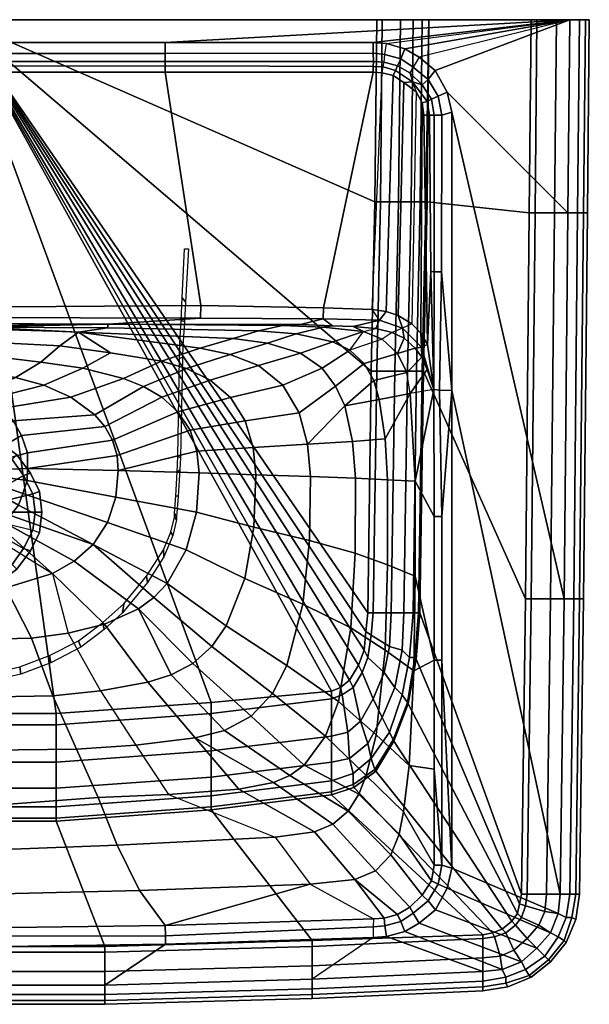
# Model space of a CAD drawing. Extents: x 0 to 550, y 0 to 430.
# Tile 3 of 3: x 301 to 550, y 0 to 430. Entities that reach past the tile are written whole.
import ezdxf

# ---------------------------------------------------------------- set-up
doc = ezdxf.new("R2010")
doc.units = 0
doc.linetypes.add('SOLIDLINE', pattern=[0])
doc.layers.add('VB_KERAMIK', color=252, linetype='SOLIDLINE')

msp = doc.modelspace()

# ---------------------------------------------------------------- meshes
at = {"layer": 'VB_KERAMIK', "color": 252}
mesh = msp.add_polyface(dxfattribs=at)
corners = [(275, 232.8, 720), (297.32, 213.47, 720), (300.78, 217.94, 720), (275, 248, 670), (275, 215, 670), (283, 247, 670), (291, 243, 670), (298, 238, 670), (303, 231, 670), (275, 430, 680), (317.27, 126.95, 680), (275, 126.95, 680), (274.93, 289.42, 753.22), (296.26, 288.75, 752.94), (275.03, 295.01, 769.5), (294.04, 260.39, 720), (298.45, 254.81, 720), (334.16, 257.42, 724.81), (323.61, 265.12, 725.12), (275, 251, 673), (284, 250, 673), (292, 246, 673), (275, 251, 680), (284, 250, 680), (292, 246, 680), (300, 240, 673), (300, 240, 680), (306, 232, 673), (306, 232, 680), (310, 224, 673), (310, 224, 680), (307, 223, 670), (302.64, 223.12, 720), (304.63, 228.69, 720), (304.66, 234.04, 720), (304.7, 240.8, 720), (302.08, 248.43, 720), (288.24, 264.49, 720), (283.73, 266.5, 720), (279.46, 267.64, 720), (299.49, 273.78, 725.72), (286.79, 275.68, 725.93), (275, 268.15, 720), (275, 275.99, 726.2), (292.43, 282.59, 736.38), (275.08, 283.26, 736.4), (310.6, 280.39, 736.34), (318.77, 287.58, 752.53), (311.85, 270.34, 725.43)]
mesh.append_faces([[corners[k] for k in face] for face in [(0, 1, 2), (3, 4, 4, 5), (5, 4, 4, 6), (6, 4, 4, 7), (7, 4, 4, 8), (9, 10, 11), (12, 13, 14), (15, 16, 17, 18), (19, 3, 5, 20), (20, 5, 6, 21), (22, 19, 20, 23), (23, 20, 21, 24), (24, 21, 25, 26), (26, 25, 27, 28), (28, 27, 29, 30), (25, 7, 8, 27), (27, 8, 31, 29), (21, 6, 7, 25), (0, 2, 32), (0, 32, 33), (0, 33, 34), (0, 34, 35), (0, 35, 36), (0, 36, 16), (0, 16, 15), (0, 15, 37), (0, 37, 38), (0, 38, 39), (39, 38, 40, 41), (42, 39, 41, 43), (43, 41, 44, 45), (45, 44, 13, 12), (44, 46, 47, 13), (41, 40, 46, 44), (37, 15, 18, 48), (38, 37, 48, 40), (0, 39, 42)]])
mesh = msp.add_polyface(dxfattribs=at)
corners = [(384.53, 272.6, 750.6), (393.42, 265.01, 750.29), (416.27, 270.39, 768.45), (405.63, 278.91, 768.57), (275, 430, 680), (453.25, 170.97, 680), (452.46, 162.82, 680), (451.67, 154.67, 680), (449.29, 148.15, 680), (445.34, 141.62, 680), (441.38, 138.36, 680), (437.42, 136.73, 680), (384.86, 131.84, 680), (344.33, 233.06, 724.44), (343.31, 221.42, 724.45), (378.54, 214.95, 735.9), (379.62, 232.17, 735.94), (403.56, 208.4, 749.45), (404.38, 231.28, 749.62), (317.27, 126.95, 680), (374.19, 277.65, 750.93), (393.14, 283.85, 768.7), (363.27, 280.82, 751.27), (380.06, 286.51, 768.83), (341.01, 284.47, 751.95), (326.96, 293.48, 769.31), (318.77, 287.58, 752.53), (304.66, 234.04, 720), (304.63, 228.69, 720), (343.8, 239.73, 724.49), (304.7, 240.8, 720), (341.87, 246.4, 724.57), (302.08, 248.43, 720), (338.52, 252.34, 724.68), (298.45, 254.81, 720), (334.16, 257.42, 724.81), (323.61, 265.12, 725.12), (355.33, 269.83, 736.15), (346.69, 273.25, 736.19), (311.85, 270.34, 725.43), (328.81, 277.75, 736.28), (299.49, 273.78, 725.72), (310.6, 280.39, 736.34), (378.7, 241.57, 735.98), (375.7, 250.77, 736.01), (370.42, 258.78, 736.05), (363.41, 265.14, 736.1), (403.27, 243.23, 749.79), (399.78, 254.87, 750.02), (394.57, 290.8, 787.6), (409.52, 288.77, 787.59)]
mesh.append_faces([[corners[k] for k in face] for face in [(0, 1, 2, 3), (4, 5, 6), (4, 6, 7), (4, 7, 8), (4, 8, 9), (4, 9, 10), (4, 10, 11), (4, 11, 12), (13, 14, 15, 16), (16, 15, 17, 18), (4, 12, 19), (20, 0, 3, 21), (22, 20, 21, 23), (24, 22, 23, 25), (26, 24, 25), (27, 28, 14, 13), (27, 13, 29), (30, 27, 29, 31), (32, 30, 31, 33), (34, 32, 33, 35), (36, 35, 37, 38), (39, 36, 38, 40), (41, 39, 40, 42), (42, 40, 24, 26), (13, 16, 43), (29, 13, 43, 44), (31, 29, 44, 45), (33, 31, 45, 46), (46, 45, 1, 0), (37, 46, 0, 20), (38, 37, 20, 22), (43, 16, 18, 47), (44, 43, 47, 48), (45, 44, 48, 1), (40, 38, 22, 24), (35, 33, 46, 37), (25, 23, 49, 25), (23, 21, 50, 49)]])
mesh = msp.add_polyface(dxfattribs=at)
corners = [(340, 297.04, 834.34), (423.96, 296.9, 834.46), (433.81, 299.29, 839.98), (380.32, 299.68, 839.82), (339.72, 295.42, 807.97), (405.63, 294.17, 807.14), (416.04, 296.47, 827.67), (433.96, 304.23, 842.11), (380.33, 305.21, 842.11), (275, 430, 680), (454.83, 276.49, 680), (453.25, 170.97, 680), (296.26, 288.75, 752.94), (318.77, 287.58, 752.53), (326.96, 293.48, 769.31), (275.03, 295.01, 769.5), (275, 297.37, 834.05), (275, 296.28, 826.31), (281.58, 296.13, 823.63), (279.64, 296.21, 825.05), (277.36, 296.26, 825.98), (283.01, 296.02, 821.71), (283.94, 295.9, 819.45), (284.27, 295.77, 817.1), (275, 299.89, 839.65), (281.58, 295.41, 810.57), (279.64, 295.34, 809.15), (283.01, 295.52, 812.5), (283.94, 295.64, 814.76), (275, 304.4, 842.04), (394.57, 290.8, 787.6), (283.43, 296.52, 817.05), (283.09, 296.4, 814.87), (282.33, 296.29, 812.87), (277.36, 295.29, 808.23), (275, 295.27, 807.89), (275, 296.06, 808.68), (275, 310.3, 807.71), (277.19, 310.32, 808.04), (277.19, 296.08, 809.01), (279.22, 310.36, 808.79), (279.22, 296.12, 809.77), (280.99, 310.44, 810.13), (280.99, 296.2, 811.11), (282.33, 296.75, 821.24), (283.09, 296.64, 819.23), (279.22, 296.92, 824.33), (280.99, 296.85, 823), (277.19, 296.96, 825.09), (275, 296.98, 825.42)]
mesh.append_faces([[corners[k] for k in face] for face in [(0, 1, 2, 3), (4, 5, 6, 0), (0, 6, 1, 0), (3, 2, 7, 8), (9, 10, 11), (12, 13, 14, 15), (16, 17, 17, 0), (18, 0, 0, 19), (19, 0, 0, 20), (20, 0, 0, 17), (21, 0, 0, 18), (22, 0, 0, 21), (23, 4, 0, 22), (16, 0, 3, 24), (25, 14, 15, 26), (27, 14, 14, 25), (28, 14, 14, 27), (28, 14, 14, 23), (24, 3, 8, 29), (23, 14, 14, 4), (14, 30, 5, 4), (23, 31, 32, 28), (27, 33, 32, 28), (34, 15, 15, 35), (26, 15, 15, 34), (36, 37, 38, 39), (39, 38, 40, 41), (41, 40, 42, 43), (34, 39, 41, 26), (26, 41, 43, 25), (35, 36, 39, 34), (25, 43, 33, 27), (21, 44, 45, 22), (22, 45, 31, 23), (19, 46, 47, 18), (18, 47, 44, 21), (20, 48, 46, 19), (17, 49, 48, 20)]])
mesh = msp.add_polyface(dxfattribs=at)
corners = [(364.84, 420, 850), (541.54, 430, 850), (275, 430, 850), (275, 420, 850), (457.21, 430, 680), (275, 430, 680), (459.58, 430, 682.29), (467.5, 430, 694.53), (473.04, 430, 708.29), (476.99, 430, 722.82), (480, 430, 745), (456.42, 350.42, 680), (454.83, 276.49, 680), (535.61, 430, 762.35), (541.54, 430, 778.78), (527.15, 430, 747.74), (524.61, 430, 745), (275, 304.4, 842.04), (380.33, 305.21, 842.11), (364.84, 407.05, 842.11), (275, 407.05, 842.11), (275, 409.64, 843.08), (364.84, 409.8, 842.89), (275, 411.76, 844.98), (364.84, 411.76, 844.98), (275, 415.3, 848.31), (364.84, 415.19, 848.63), (275, 311.22, 824.45), (275, 310.76, 816.08), (277.19, 311.2, 824.12), (279.22, 311.16, 823.36), (280.99, 311.09, 822.02), (282.33, 310.99, 820.26), (283.09, 310.88, 818.25), (283.43, 310.76, 816.08), (283.09, 296.64, 819.23), (283.43, 296.52, 817.05), (283.09, 310.64, 813.9), (283.09, 296.4, 814.87), (280.99, 296.2, 811.11), (280.99, 310.44, 810.13), (282.33, 310.53, 811.89), (282.33, 296.29, 812.87), (275, 310.3, 807.71), (277.19, 310.32, 808.04), (279.22, 310.36, 808.79), (275, 296.98, 825.42), (277.19, 296.96, 825.09), (279.22, 296.92, 824.33), (280.99, 296.85, 823), (282.33, 296.75, 821.24)]
mesh.append_faces([[corners[k] for k in face] for face in [(0, 1, 2, 3), (4, 5, 2, 6), (6, 2, 2, 7), (7, 2, 2, 8), (8, 2, 2, 9), (9, 2, 2, 10), (5, 4, 11), (5, 11, 12), (13, 2, 2, 14), (15, 2, 2, 13), (16, 2, 2, 15), (10, 2, 2, 16), (17, 18, 19, 20), (21, 20, 19, 22), (23, 21, 22, 24), (25, 23, 24, 26), (3, 25, 26, 0), (27, 28, 28, 29), (29, 28, 28, 30), (30, 28, 28, 31), (31, 28, 28, 32), (32, 28, 28, 33), (34, 28, 28, 33), (35, 33, 34, 36), (36, 34, 37, 38), (39, 40, 41, 42), (42, 41, 37, 38), (43, 28, 28, 44), (44, 28, 28, 45), (45, 28, 28, 40), (40, 28, 28, 41), (41, 28, 28, 37), (34, 28, 28, 37), (46, 27, 29, 47), (47, 29, 30, 48), (48, 30, 31, 49), (49, 31, 32, 50), (50, 32, 33, 35)]])
mesh = msp.add_polyface(dxfattribs=at)
corners = [(380.33, 305.21, 842.11), (433.96, 304.23, 842.11), (455.68, 407.05, 842.11), (364.84, 407.05, 842.11), (364.84, 409.8, 842.89), (455.68, 409.62, 843.07), (364.84, 411.76, 844.98), (455.75, 411.76, 844.98), (364.84, 415.19, 848.63), (455.68, 415.32, 848.34), (364.84, 420, 850), (455.68, 420, 850), (545.77, 430, 848.17), (275, 430, 850), (541.54, 430, 850), (548.31, 430, 845.43), (550, 430, 840.87), (550, 430, 836.3), (548.31, 430, 813.48), (545.77, 430, 796.13), (541.54, 430, 778.78), (458.79, 350.42, 682.29), (457.21, 276.49, 682.29), (454.83, 276.49, 680), (456.42, 350.42, 680), (466.7, 350.42, 694.53), (465.12, 276.49, 694.53), (472.24, 350.42, 708.29), (470.66, 276.49, 708.29), (476.2, 350.42, 722.82), (474.62, 276.49, 722.82), (473.04, 430, 708.29), (467.5, 430, 694.53), (459.58, 430, 682.29), (457.21, 430, 680), (476.99, 430, 722.82), (469.03, 402.5, 842.11), (474.36, 398.52, 842.11), (472.5, 297.24, 842.11), (466.57, 300.8, 842.11), (464.43, 405.58, 842.11), (461.27, 302.62, 842.11), (459.63, 406.75, 842.11), (455.15, 303.43, 842.11), (475.69, 413.64, 850), (473.13, 409.24, 848.16), (467.65, 412.91, 847.95), (469.4, 417.34, 850), (460.76, 414.82, 848.65), (461.42, 419.55, 850), (471.67, 406.73, 844.98), (472.85, 402.85, 842.88), (477.03, 401.51, 844.98), (465.42, 407.88, 843.07), (466.27, 409.84, 844.98), (460, 409.45, 842.88), (460.42, 411.45, 844.98)]
mesh.append_faces([[corners[k] for k in face] for face in [(0, 1, 2, 3), (4, 3, 2, 5), (6, 4, 5, 7), (8, 6, 7, 9), (10, 8, 9, 11), (12, 13, 13, 14), (15, 13, 13, 12), (16, 13, 13, 15), (17, 13, 13, 16), (18, 13, 13, 17), (19, 13, 13, 18), (20, 13, 13, 19), (21, 22, 23, 24), (25, 26, 22, 21), (27, 28, 26, 25), (29, 30, 28, 27), (31, 27, 25, 32), (33, 21, 24, 34), (32, 25, 21, 33), (35, 29, 27, 31), (36, 37, 38, 39), (40, 36, 39, 41), (42, 40, 41, 43), (1, 43, 42, 2), (44, 45, 46, 47), (47, 46, 48, 49), (11, 9, 48, 49), (50, 51, 51, 52), (50, 51, 53, 54), (54, 53, 55, 56), (7, 5, 55, 56), (51, 36, 40, 53), (51, 37, 36, 51), (53, 40, 42, 55), (5, 2, 42, 55), (46, 54, 56, 48), (45, 50, 54, 46), (9, 7, 56, 48)]])
mesh = msp.add_polyface(dxfattribs=at)
corners = [(455.68, 420, 850), (541.54, 430, 850), (364.84, 420, 850), (489.97, 389.68, 850), (539, 177.06, 850), (540.69, 345.69, 850), (487.97, 398.35, 850), (534.77, 345.69, 762.35), (526.31, 345.69, 747.74), (527.15, 430, 747.74), (535.61, 430, 762.35), (523.77, 345.69, 745), (479.21, 350.42, 745), (480, 430, 745), (524.61, 430, 745), (478.58, 350.42, 737.35), (476.99, 276.49, 737.35), (474.62, 276.49, 722.82), (476.2, 350.42, 722.82), (477.63, 276.49, 745), (476.99, 430, 722.82), (461.42, 419.55, 850), (469.4, 417.34, 850), (475.69, 413.64, 850), (482.74, 407.81, 850), (540.69, 345.69, 778.78), (541.54, 430, 778.78), (544.92, 345.69, 796.13), (545.77, 430, 796.13), (547.46, 345.69, 813.48), (548.31, 430, 813.48), (549.15, 345.69, 836.3), (550, 430, 836.3), (549.15, 345.69, 840.87), (550, 430, 840.87), (547.46, 345.69, 845.43), (548.31, 430, 845.43), (544.92, 345.69, 848.17), (545.77, 430, 848.17), (476.4, 293.17, 842.11), (479.36, 288.2, 842.11), (477.83, 388.32, 842.11), (477.05, 393.63, 842.11), (472.5, 297.24, 842.11), (474.36, 398.52, 842.11), (480.28, 388.32, 843.1), (480.78, 320.01, 842.85), (482.32, 388.32, 845.11), (482.32, 319.87, 845.11), (485.62, 388.32, 848.32), (485.52, 319.87, 848.66), (490, 268.12, 850), (481.13, 395.23, 844.98), (479.22, 394.26, 843.12), (477.03, 401.51, 844.98), (472.85, 402.85, 842.88), (473.13, 409.24, 848.16), (471.67, 406.73, 844.98), (479.6, 403.88, 848.45), (483.99, 396.67, 848.62)]
mesh.append_faces([[corners[k] for k in face] for face in [(0, 1, 1, 2), (3, 4, 5, 6), (7, 8, 9, 10), (11, 12, 13, 14), (8, 11, 14, 9), (15, 16, 17, 18), (12, 19, 16, 15), (13, 15, 18, 20), (13, 12, 15, 13), (21, 1, 1, 0), (21, 1, 1, 22), (22, 1, 1, 23), (24, 1, 1, 23), (6, 5, 1, 24), (25, 7, 10, 26), (27, 25, 26, 28), (29, 27, 28, 30), (31, 29, 30, 32), (33, 31, 32, 34), (35, 33, 34, 36), (37, 35, 36, 38), (5, 37, 38, 1), (39, 40, 41, 42), (43, 39, 42, 44), (45, 41, 40, 46), (47, 45, 46, 48), (49, 47, 48, 50), (3, 49, 50, 51), (52, 53, 45, 47), (54, 55, 53, 52), (55, 44, 42, 53), (53, 42, 41, 45), (56, 57, 54, 58), (23, 56, 58, 24), (6, 59, 49, 3), (24, 58, 59, 6), (58, 54, 52, 59), (59, 52, 47, 49)]])
mesh = msp.add_polyface(dxfattribs=at)
corners = [(482.32, 150.25, 845.11), (482.32, 213.06, 845.08), (473.94, 228.41, 826.54), (473.98, 187.04, 826.42), (490, 268.12, 850), (485.65, 213.06, 848.32), (485.65, 150.25, 848.32), (490, 59.43, 850), (447.9, 229.75, 787.54), (447.81, 197.08, 787.53), (461.91, 191.92, 805.96), (461.87, 229.06, 806.07), (537.31, 48.06, 850), (539, 177.06, 850), (489.97, 389.68, 850), (520.38, 48.06, 745), (476.04, 170.97, 745), (477.63, 276.49, 745), (522.08, 177.06, 745), (459.58, 125.32, 708.29), (453.25, 113.91, 708.29), (450.09, 123.69, 694.53), (455.62, 133.47, 694.53), (465.12, 138.36, 708.29), (460.37, 144.88, 694.53), (468.29, 154.67, 708.29), (462.75, 156.3, 694.53), (469.08, 170.97, 708.29), (463.54, 170.97, 694.53), (455.62, 170.97, 682.29), (454.83, 161.19, 682.29), (452.46, 162.82, 680), (453.25, 170.97, 680), (450.88, 144.88, 682.29), (453.25, 151.41, 682.29), (451.67, 154.67, 680), (462.75, 118.8, 722.82), (454.83, 107.39, 722.82), (471.45, 151.41, 722.82), (468.29, 135.1, 722.82), (473.83, 151.41, 737.35), (470.66, 131.84, 737.35), (474.46, 150.75, 745), (470.98, 131.19, 745), (464.33, 115.54, 737.35), (464.65, 114.89, 745), (475.41, 170.97, 737.35), (473.04, 170.97, 722.82), (544.08, 48.06, 813.48), (541.54, 48.06, 796.13), (543.23, 177.06, 796.13), (545.77, 177.06, 813.48), (545.77, 48.06, 836.3), (547.46, 177.06, 836.3), (545.77, 48.06, 840.87), (547.46, 177.06, 840.87), (544.08, 48.06, 845.43), (545.77, 177.06, 845.43), (541.54, 48.06, 848.17), (543.23, 177.06, 848.17), (482.32, 102.7, 845.11), (485.65, 60.79, 848.32), (460.82, 154.73, 805.98), (457, 117.75, 806.09), (471.38, 104.33, 826.57), (473.46, 145.65, 826.45), (445.95, 164.41, 787.52)]
mesh.append_faces([[corners[k] for k in face] for face in [(0, 1, 2, 3), (4, 5, 6, 7), (8, 9, 10, 11), (11, 10, 3, 2), (4, 12, 13, 14), (15, 16, 17, 18), (19, 20, 21, 22), (23, 19, 22, 24), (25, 23, 24, 26), (27, 25, 26, 28), (29, 30, 31, 32), (24, 22, 33, 34), (26, 24, 34, 30), (28, 26, 30, 29), (30, 34, 35, 31), (36, 37, 20, 19), (38, 39, 23, 25), (40, 41, 39, 38), (42, 43, 41, 40), (41, 44, 36, 39), (39, 36, 19, 23), (43, 45, 44, 41), (46, 40, 38, 47), (47, 38, 25, 27), (16, 42, 40, 46), (48, 49, 50, 51), (52, 48, 51, 53), (54, 52, 53, 55), (56, 54, 55, 57), (58, 56, 57, 59), (12, 58, 59, 13), (6, 0, 60, 61), (62, 63, 64, 65), (10, 62, 65, 3), (9, 66, 62, 10), (0, 3, 65), (60, 0, 65, 64), (5, 1, 0, 6)]])
mesh = msp.add_polyface(dxfattribs=at)
corners = [(482.32, 213.06, 845.08), (482.11, 268.47, 844.71), (473.94, 228.41, 826.54), (484.61, 268.14, 847.96), (485.65, 213.06, 848.32), (490, 268.12, 850), (522.08, 177.06, 745), (477.63, 276.49, 745), (479.21, 350.42, 745), (523.77, 345.69, 745), (470.66, 276.49, 708.29), (469.08, 170.97, 708.29), (463.54, 170.97, 694.53), (465.12, 276.49, 694.53), (474.62, 276.49, 722.82), (473.04, 170.97, 722.82), (476.99, 276.49, 737.35), (475.41, 170.97, 737.35), (476.04, 170.97, 745), (524.61, 177.06, 747.74), (526.31, 345.69, 747.74), (533.08, 177.06, 762.35), (534.77, 345.69, 762.35), (539, 177.06, 778.78), (540.69, 345.69, 778.78), (543.23, 177.06, 796.13), (544.92, 345.69, 796.13), (545.77, 177.06, 813.48), (547.46, 345.69, 813.48), (547.46, 177.06, 836.3), (549.15, 345.69, 836.3), (547.46, 177.06, 840.87), (549.15, 345.69, 840.87), (545.77, 177.06, 845.43), (547.46, 345.69, 845.43), (543.23, 177.06, 848.17), (544.92, 345.69, 848.17), (539, 177.06, 850), (540.69, 345.69, 850), (460.91, 246.89, 806.18), (461.87, 229.06, 806.07), (471.86, 266.72, 826.81), (476.77, 287.03, 840.75), (479.36, 288.2, 842.11), (479.2, 277.26, 841.44), (476.86, 282.65, 838.86), (480.78, 320.01, 842.85), (482.32, 319.87, 845.11), (485.52, 319.87, 848.66), (470.3, 275.92, 826.9), (466.29, 284.26, 827), (473.98, 286.54, 838.33), (476.4, 293.17, 842.11), (469.2, 290.9, 837.96), (459.64, 290.5, 827.1), (464, 293.34, 837.49), (468.44, 295.25, 840.99), (466.57, 300.8, 842.11), (472.5, 297.24, 842.11)]
mesh.append_faces([[corners[k] for k in face] for face in [(0, 1, 1, 2), (3, 1, 0, 4), (5, 3, 4, 5), (6, 7, 8, 9), (10, 11, 12, 13), (14, 15, 11, 10), (16, 17, 15, 14), (7, 18, 17, 16), (19, 6, 9, 20), (21, 19, 20, 22), (23, 21, 22, 24), (25, 23, 24, 26), (27, 25, 26, 28), (29, 27, 28, 30), (31, 29, 30, 32), (33, 31, 32, 34), (35, 33, 34, 36), (37, 35, 36, 38), (39, 40, 2, 41), (42, 1, 43), (42, 1, 1, 44), (42, 44, 45), (46, 43, 43, 1), (47, 46, 1), (48, 47, 1, 3), (5, 48, 3, 5), (45, 44, 41, 49), (50, 49, 45, 51), (41, 2, 2, 1), (44, 1, 41), (42, 43, 52), (50, 51, 53), (54, 50, 53, 55), (55, 53, 56), (57, 58, 56, 56), (56, 42, 52, 58), (53, 51, 42, 56), (51, 45, 42)]])
mesh = msp.add_polyface(dxfattribs=at)
corners = [(175, 330, 690), (176.32, 306.82, 690), (176.71, 330), (176.72, 298.16, 690), (177.43, 287.59, 690), (177.61, 282.42, 690), (177.71, 308.52), (178.12, 298.66), (178.54, 238.84, 690), (178.71, 288.67), (178.75, 233.42, 690), (178.93, 282.13), (179.55, 221.91, 690), (179.7, 239.31), (179.97, 232.45), (180.23, 212.85, 690), (180.26, 211.55, 690), (180.59, 222.1), (181.09, 214.39), (181.13, 212.79), (181.79, 204.69, 690), (182.64, 206.2), (185.69, 195.41, 690), (185.89, 198.41), (192.93, 184.15, 690), (193.32, 186.92), (203.3, 174.86), (203.73, 171.01, 690), (211.86, 163.75, 690), (212.36, 166.68), (222, 155.99, 690), (222.94, 158.74), (235.03, 149.15, 690), (235.67, 152.26), (248.15, 144.23, 690), (248.67, 147.45), (261.96, 144.33), (262.82, 140.86, 690), (275, 143.37), (275, 140, 690), (287.18, 140.86, 690), (288.04, 144.33), (301.33, 147.45), (301.85, 144.23, 690), (314.33, 152.26), (314.97, 149.15, 690), (327.06, 158.74), (328, 155.99, 690), (337.64, 166.68), (338.15, 163.75, 690), (346.27, 171.01, 690), (346.71, 174.86), (356.68, 186.92), (357.07, 184.15, 690), (364.11, 198.41), (364.31, 195.41, 690), (367.36, 206.2), (368.21, 204.69, 690), (368.87, 212.79), (368.91, 214.39), (369.42, 222.1), (369.74, 211.55, 690), (369.78, 212.85, 690), (370.03, 232.45), (370.3, 239.31), (370.45, 221.91, 690), (371.07, 282.13), (371.25, 233.42, 690), (371.3, 288.67), (371.46, 238.84, 690), (371.88, 298.66), (372.29, 308.52), (372.39, 282.42, 690), (372.57, 287.59, 690), (373.28, 298.16, 690), (373.29, 330), (373.68, 306.82, 690), (375, 330, 690)]
mesh.append_faces([[corners[k] for k in face] for face in [(2, 6, 1, 0), (1, 6, 7, 3), (3, 7, 9, 4), (4, 9, 11, 5), (5, 11, 13, 8), (8, 13, 14, 10), (10, 14, 17, 12), (12, 17, 18, 15), (15, 18, 19, 16), (16, 19, 21, 20), (20, 21, 23, 22), (22, 23, 25, 24), (24, 25, 26, 27), (27, 26, 29, 28), (28, 29, 31, 30), (30, 31, 33, 32), (32, 33, 35, 34), (34, 35, 36, 37), (37, 36, 38, 39), (77, 76, 71, 75), (74, 70, 71, 76), (73, 68, 70, 74), (72, 66, 68, 73), (69, 64, 66, 72), (67, 63, 64, 69), (65, 60, 63, 67), (62, 59, 60, 65), (61, 58, 59, 62), (57, 56, 58, 61), (55, 54, 56, 57), (53, 52, 54, 55), (50, 51, 52, 53), (49, 48, 51, 50), (47, 46, 48, 49), (45, 44, 46, 47), (43, 42, 44, 45), (40, 41, 42, 43), (39, 38, 41, 40)]])
mesh = msp.add_polyface(dxfattribs=at)
corners = [(403.27, 243.23, 749.79), (404.38, 231.28, 749.62), (428.21, 230.48, 768.2), (426.96, 244.6, 768.26), (399.78, 254.87, 750.02), (423.3, 258.31, 768.35), (393.42, 265.01, 750.29), (416.27, 270.39, 768.45), (405.63, 278.91, 768.57), (433.43, 277.82, 787.57), (423.94, 284.39, 787.58), (393.14, 283.85, 768.7), (409.52, 288.77, 787.59), (438.1, 289.38, 806.71), (422.06, 292.76, 806.92), (394.57, 290.8, 787.6), (405.63, 294.17, 807.14), (433.83, 295.71, 827.44), (416.04, 296.47, 827.67), (457.21, 276.49, 682.29), (455.62, 170.97, 682.29), (453.25, 170.97, 680), (454.83, 276.49, 680), (465.12, 276.49, 694.53), (463.54, 170.97, 694.53), (458.27, 264.17, 806.33), (460.91, 246.89, 806.18), (471.86, 266.72, 826.81), (455.89, 272.47, 806.41), (470.3, 275.92, 826.9), (451.67, 279.92, 806.51), (466.29, 284.26, 827), (445.52, 285.72, 806.61), (459.64, 290.5, 827.1), (451.4, 293.78, 827.21), (446.68, 245.79, 787.55), (447.9, 229.75, 787.54), (461.87, 229.06, 806.07), (443.28, 261.35, 787.56), (439.16, 269.91, 787.56), (455.15, 303.43, 842.11), (461.27, 302.62, 842.11), (458.47, 298.73, 840.53), (433.81, 299.29, 839.98), (433.96, 304.23, 842.11), (446.94, 296.02, 835.18), (456.84, 295.15, 836.23), (437.88, 296.37, 834.89), (464, 293.34, 837.49), (466.57, 300.8, 842.11), (468.44, 295.25, 840.99), (423.96, 296.9, 834.46)]
mesh.append_faces([[corners[k] for k in face] for face in [(0, 1, 2, 3), (4, 0, 3, 5), (6, 4, 5, 7), (8, 7, 9, 10), (11, 8, 10, 12), (12, 10, 13, 14), (15, 12, 14, 16), (16, 14, 17, 18), (19, 20, 21, 22), (23, 24, 20, 19), (25, 26, 27), (28, 25, 27, 29), (30, 28, 29, 31), (32, 30, 31, 33), (34, 33, 32), (13, 32, 34), (14, 13, 34, 17), (35, 36, 37, 26), (38, 35, 26, 25), (38, 25, 28), (39, 38, 28, 30), (9, 39, 30, 32), (10, 9, 32, 13), (3, 2, 36, 35), (3, 35, 38), (5, 3, 38, 39), (7, 5, 39, 9), (40, 41, 42, 42), (43, 42, 40, 44), (45, 46, 42), (47, 45, 42, 43), (46, 48, 33, 34), (34, 46, 45), (41, 49, 50, 42), (42, 50, 48, 46), (51, 47, 43), (17, 34, 45, 47), (18, 17, 47, 51)]])
mesh = msp.add_polyface(dxfattribs=at)
corners = [(490, 59.43, 850), (536.46, 39.63, 850), (537.31, 48.06, 850), (490, 268.12, 850), (530.54, 40.47, 762.35), (522.08, 43, 747.74), (522.92, 48.06, 747.74), (531.38, 48.06, 762.35), (524.61, 177.06, 747.74), (533.08, 177.06, 762.35), (519.54, 43.84, 745), (474.46, 150.75, 745), (476.04, 170.97, 745), (520.38, 48.06, 745), (518.69, 39.63, 745), (470.98, 131.19, 745), (516.15, 36.25, 745), (464.65, 114.89, 745), (511.92, 32.88, 745), (456.73, 101.85, 745), (507.69, 31.2, 745), (447.24, 94.67, 745), (503.46, 30.35, 745), (437.42, 91.41, 745), (522.08, 177.06, 745), (456.42, 102.5, 737.35), (446.92, 95.98, 737.35), (446.92, 100.87, 722.82), (454.83, 107.39, 722.82), (464.33, 115.54, 737.35), (462.75, 118.8, 722.82), (488, 50.77, 850), (533.08, 31.2, 850), (537.31, 48.06, 778.78), (539, 177.06, 778.78), (541.54, 48.06, 796.13), (543.23, 177.06, 796.13), (539.85, 37.94, 796.13), (536.46, 39.63, 778.78), (539.85, 37.94, 848.17), (542.38, 37.94, 845.43), (544.08, 48.06, 845.43), (541.54, 48.06, 848.17), (482.32, 60.79, 845.11), (482.32, 102.7, 845.11), (471.38, 104.33, 826.57), (468.85, 84.09, 826.66), (485.65, 150.25, 848.32), (485.65, 60.79, 848.32), (481.16, 53.88, 844.98), (467.02, 74.35, 826.71), (449.41, 91.75, 806.22), (444.77, 84.41, 806.27), (463.41, 65.31, 826.77), (452.63, 99.98, 806.18), (466.31, 39.27, 844.98), (471.67, 42.38, 844.98), (456.62, 58.22, 826.82), (447.69, 54.51, 826.88), (460.46, 37.67, 844.98), (477.03, 47.6, 844.98), (479.63, 45.23, 848.45), (473.16, 39.87, 848.16), (484.02, 52.44, 848.62), (482.78, 41.3, 850), (457, 117.75, 806.09)]
mesh.append_faces([[corners[k] for k in face] for face in [(0, 1, 2, 3), (4, 5, 6, 7), (7, 6, 8, 9), (10, 11, 12, 13), (14, 15, 11, 10), (16, 17, 15, 14), (18, 19, 17, 16), (20, 21, 19, 18), (22, 23, 21, 20), (6, 13, 24, 8), (5, 10, 13, 6), (25, 26, 27, 28), (29, 25, 28, 30), (19, 21, 26, 25), (17, 19, 25, 29), (31, 32, 1, 0), (33, 7, 9, 34), (35, 33, 34, 36), (37, 38, 33, 35), (38, 4, 7, 33), (39, 40, 41, 42), (1, 39, 42, 2), (43, 44, 45, 46), (0, 47, 48, 0), (48, 44, 43, 48), (49, 43, 46, 50), (51, 52, 53, 50), (54, 51, 50, 46), (55, 56, 57, 58), (59, 55, 58), (60, 49, 50, 53), (56, 60, 53, 57), (61, 60, 56, 62), (63, 49, 60, 61), (31, 63, 61, 64), (0, 48, 63, 31), (48, 43, 49, 63), (65, 54, 46, 45)]])
mesh = msp.add_polyface(dxfattribs=at)
corners = [(281.65, 202.78, 720), (275, 201.76, 720), (275, 232.8, 720), (288.39, 204.97, 720), (293.3, 208.17, 720), (294.82, 210.24, 720), (297.32, 213.47, 720), (300.78, 217.94, 720), (333.41, 200.78, 724.78), (302.64, 223.12, 720), (339.71, 210.35, 724.57), (303, 231, 670), (275, 215, 670), (307, 223, 670), (308, 215, 670), (310, 224, 673), (311, 215, 673), (310, 224, 680), (311, 215, 680), (325.05, 193.51, 725.04), (283, 183, 670), (291, 187, 670), (298, 192, 670), (303, 199, 670), (307, 207, 670), (275, 179, 673), (275, 182, 670), (284, 180, 673), (292, 184, 673), (275, 179, 680), (284, 180, 680), (317.27, 122.06, 682.29), (275, 122.06, 682.29), (275, 126.95, 680), (317.27, 126.95, 680), (292, 184, 680), (300, 190, 673), (300, 190, 680), (306, 198, 673), (306, 198, 680), (310, 206, 673), (310, 206, 680), (295.22, 181.92, 725.83), (275, 180.62, 726.35), (315.65, 188.08, 725.32), (306.41, 159.97, 735.92), (275, 159.23, 736.31), (315.8, 134.75, 750.94), (275, 134.06, 751.51), (322.49, 162.13, 735.91)]
mesh.append_faces([[corners[k] for k in face] for face in [(0, 1, 2), (3, 0, 2), (2, 3, 4), (2, 4, 5), (2, 5, 6), (7, 6, 8), (9, 7, 8, 10), (11, 12, 12, 13), (13, 12, 12, 14), (15, 13, 14, 16), (17, 15, 16, 18), (6, 5, 19, 8), (20, 12, 12, 21), (21, 12, 12, 22), (22, 12, 12, 23), (23, 12, 12, 24), (14, 12, 12, 24), (25, 26, 20, 27), (27, 20, 21, 28), (29, 25, 27, 30), (31, 32, 33, 34), (30, 27, 28, 35), (35, 28, 36, 37), (37, 36, 38, 39), (39, 38, 40, 41), (18, 16, 40, 41), (36, 22, 23, 38), (38, 23, 24, 40), (16, 14, 24, 40), (28, 21, 22, 36), (26, 12, 12, 20), (42, 43, 1, 0), (44, 42, 0, 3), (45, 46, 43, 42), (47, 48, 46, 45), (49, 45, 42, 44), (4, 3, 44), (5, 4, 44, 19)]])
mesh = msp.add_polyface(dxfattribs=at)
corners = [(391.5, 165.26, 749.67), (385.17, 156.19, 749.8), (411.65, 135.74, 768.28), (417.97, 147.95, 768.23), (399.62, 186.02, 749.48), (424.94, 174.72, 768.15), (403.56, 208.4, 749.45), (427.81, 202.5, 768.14), (404.38, 231.28, 749.62), (428.21, 230.48, 768.2), (434.79, 117.1, 787.52), (440.48, 132.23, 787.52), (437.42, 133.47, 682.29), (384.86, 126.95, 682.29), (384.86, 131.84, 680), (437.42, 136.73, 680), (447.81, 197.08, 787.53), (447.9, 229.75, 787.54), (455.62, 133.47, 694.53), (450.09, 123.69, 694.53), (446.92, 138.36, 682.29), (450.88, 144.88, 682.29), (445.34, 141.62, 680), (449.29, 148.15, 680), (453.25, 151.41, 682.29), (451.67, 154.67, 680), (444.55, 118.8, 694.53), (437.42, 117.17, 694.53), (442.17, 135.1, 682.29), (441.38, 138.36, 680), (445.95, 164.41, 787.52), (457, 117.75, 806.09), (460.82, 154.73, 805.98), (304.63, 228.69, 720), (302.64, 223.12, 720), (339.71, 210.35, 724.57), (343.31, 221.42, 724.45), (374.04, 198.41, 735.88), (378.54, 214.95, 735.9), (352.07, 113.21, 768.61), (326.09, 111.42, 768.73), (315.8, 134.75, 750.94), (336.63, 136.85, 750.64), (357.32, 140.62, 750.29), (377.98, 116.37, 768.48), (367.42, 143.88, 750.12), (390.68, 119.64, 768.41), (376.92, 148.9, 749.96), (402.34, 125.86, 768.34), (315.65, 188.08, 725.32), (322.49, 162.13, 735.91), (338.29, 166.03, 735.9), (325.05, 193.51, 725.04), (353.23, 172.76, 735.89), (333.41, 200.78, 724.78), (359.9, 177.73, 735.88), (306.41, 159.97, 735.92), (317.27, 122.06, 682.29), (317.27, 126.95, 680), (365.64, 183.79, 735.88)]
mesh.append_faces([[corners[k] for k in face] for face in [(0, 1, 2, 3), (4, 0, 3, 5), (6, 4, 5, 7), (8, 6, 7, 9), (3, 2, 10, 11), (12, 13, 14, 15), (9, 7, 16, 17), (18, 19, 20, 21), (21, 20, 22, 23), (24, 21, 23, 25), (26, 27, 12, 28), (19, 26, 28, 20), (20, 28, 29, 22), (28, 12, 15, 29), (30, 11, 31, 32), (5, 3, 11, 30), (7, 5, 30, 16), (33, 34, 35, 36), (36, 35, 37, 38), (39, 40, 41, 42), (43, 42, 39, 44), (45, 43, 44, 46), (47, 45, 46, 48), (1, 47, 48, 2), (49, 50, 51), (52, 49, 51, 53), (54, 52, 53, 55), (42, 41, 56, 50), (51, 50, 42, 43), (13, 57, 58, 14), (35, 54, 59, 37), (53, 45, 47), (55, 53, 47, 1), (59, 55, 1, 0), (37, 59, 0, 4), (38, 37, 4, 6), (53, 51, 43, 45), (54, 55, 59)]])
mesh = msp.add_polyface(dxfattribs=at)
corners = [(412.84, 73.06, 806.49), (343.8, 69.46, 806.91), (335.54, 90.32, 787.53), (366.26, 91.67, 787.53), (338.46, 25.29, 745), (317.27, 80, 745), (384.86, 84.89, 745), (429, 27.82, 745), (338.46, 22.76, 747.74), (429, 25.29, 747.74), (338.46, 14.33, 762.35), (429, 16.86, 762.35), (338.46, 8.43, 778.78), (429, 10.96, 778.78), (338.46, 4.22, 796.13), (429, 6.75, 796.13), (326.09, 111.42, 768.73), (275, 110.77, 769), (275, 134.06, 751.51), (315.8, 134.75, 750.94), (275, 14.33, 762.35), (275, 22.76, 747.74), (275, 25.29, 745), (275, 80, 745), (384.86, 110.65, 694.53), (317.27, 105.76, 694.53), (317.27, 122.06, 682.29), (384.86, 126.95, 682.29), (384.86, 99.24, 708.29), (317.27, 94.35, 708.29), (384.86, 91.09, 722.82), (317.27, 86.19, 722.82), (384.86, 86.19, 737.35), (317.27, 81.3, 737.35), (275, 81.3, 737.35), (275, 94.35, 708.29), (275, 105.76, 694.53), (275, 122.06, 682.29), (275, 86.19, 722.82), (275, 29.69, 848.31), (275, 33.24, 845.25), (364.83, 34.39, 844.98), (365.02, 29.96, 848.63), (275, 25, 850), (365.02, 26.26, 850), (275, 85.86, 791.25), (352.07, 113.21, 768.61), (275, 66.94, 807.13), (353.65, 49.71, 826.78), (275, 47.86, 826.78), (338.46, 8.43, 850), (275, 8.43, 850), (275, 8.43, 778.78), (275, 4.22, 796.13), (275, 1.69, 813.48), (338.46, 1.69, 813.48), (275, 0, 836.3), (338.46, 0, 836.3), (275, 0, 840.87), (338.46, 0, 840.87), (338.46, 1.69, 845.43), (275, 1.69, 845.43), (338.46, 4.22, 848.17), (275, 4.22, 848.17), (377.98, 116.37, 768.48), (396.96, 94.02, 787.52)]
mesh.append_faces([[corners[k] for k in face] for face in [(0, 1, 2, 3), (4, 5, 6, 7), (8, 4, 7, 9), (10, 8, 9, 11), (12, 10, 11, 13), (14, 12, 13, 15), (16, 17, 18, 19), (20, 21, 8, 10), (22, 23, 5, 4), (24, 25, 26, 27), (28, 29, 25, 24), (30, 31, 29, 28), (32, 33, 31, 30), (6, 5, 33, 32), (21, 22, 4, 8), (5, 23, 34, 33), (29, 35, 36, 25), (25, 36, 37, 26), (31, 38, 35, 29), (33, 34, 38, 31), (39, 40, 41, 42), (43, 39, 42, 44), (2, 45, 17, 16), (3, 2, 16, 46), (1, 47, 45, 2), (48, 49, 47, 1), (41, 40, 49, 48), (44, 50, 51, 43), (52, 20, 10, 12), (53, 52, 12, 14), (54, 53, 14, 55), (56, 54, 55, 57), (58, 56, 57, 59), (60, 59, 58, 61), (62, 60, 61, 63), (50, 62, 63, 51), (64, 46, 3, 65)]])
mesh = msp.add_polyface(dxfattribs=at)
corners = [(428.09, 52.48, 827), (455.78, 37.35, 844.98), (364.83, 34.39, 844.98), (365.02, 29.96, 848.63), (455.71, 33.79, 848.34), (365.02, 26.26, 850), (455.71, 29.11, 850), (390.68, 119.64, 768.41), (377.98, 116.37, 768.48), (412.08, 96.94, 787.52), (419.2, 99.95, 787.52), (402.34, 125.86, 768.34), (425.54, 104.48, 787.52), (411.65, 135.74, 768.28), (434.79, 117.1, 787.52), (396.96, 94.02, 787.52), (366.26, 91.67, 787.53), (412.84, 73.06, 806.49), (430.05, 75.35, 806.38), (438.09, 78.71, 806.33), (444.77, 84.41, 806.27), (353.65, 49.71, 826.78), (343.8, 69.46, 806.91), (429, 10.96, 850), (338.46, 8.43, 850), (429, 27.82, 745), (384.86, 84.89, 745), (437.42, 91.41, 745), (503.46, 30.35, 745), (437.42, 117.17, 694.53), (384.86, 110.65, 694.53), (384.86, 126.95, 682.29), (437.42, 133.47, 682.29), (437.42, 105.76, 708.29), (384.86, 99.24, 708.29), (437.42, 97.61, 722.82), (384.86, 91.09, 722.82), (437.42, 92.72, 737.35), (384.86, 86.19, 737.35), (338.46, 1.69, 813.48), (338.46, 4.22, 796.13), (429, 6.75, 796.13), (429, 4.22, 813.48), (338.46, 0, 836.3), (429, 2.53, 836.3), (338.46, 0, 840.87), (429, 2.53, 840.87), (338.46, 1.69, 845.43), (429, 4.22, 845.43), (338.46, 4.22, 848.17), (429, 6.75, 848.17), (445.34, 107.39, 708.29), (444.55, 118.8, 694.53), (453.25, 113.91, 708.29), (450.09, 123.69, 694.53), (446.92, 95.98, 737.35), (446.92, 100.87, 722.82), (454.83, 107.39, 722.82), (447.24, 94.67, 745), (456.62, 58.22, 826.82), (463.41, 65.31, 826.77), (447.69, 54.51, 826.88), (460.46, 37.67, 844.98), (440.48, 132.23, 787.52), (452.63, 99.98, 806.18), (457, 117.75, 806.09), (449.41, 91.75, 806.22)]
mesh.append_faces([[corners[k] for k in face] for face in [(0, 1, 2), (3, 2, 1, 4), (5, 3, 4, 6), (7, 8, 9, 10), (11, 7, 10, 12), (13, 11, 12, 14), (15, 16, 17, 18), (9, 15, 18, 19), (10, 9, 19, 20), (0, 21, 22, 17), (0, 2, 21, 0), (6, 23, 24, 5), (25, 26, 27, 28), (29, 30, 31, 32), (33, 34, 30, 29), (35, 36, 34, 33), (37, 38, 36, 35), (27, 26, 38, 37), (39, 40, 41, 42), (43, 39, 42, 44), (45, 43, 44, 46), (47, 45, 46, 48), (49, 47, 48, 50), (23, 50, 49, 24), (51, 33, 29, 52), (53, 51, 52, 54), (55, 37, 35, 56), (56, 35, 33, 51), (57, 56, 51, 53), (58, 27, 37, 55), (20, 19, 59, 60), (18, 17, 0, 61), (19, 18, 61, 59), (1, 62, 61, 0), (63, 14, 64, 65), (12, 10, 20, 66), (14, 12, 66, 64), (8, 15, 9)]])
mesh = msp.add_polyface(dxfattribs=at)
corners = [(429, 16.86, 762.35), (429, 25.29, 747.74), (503.46, 28.67, 747.74), (503.46, 20.24, 762.35), (508.54, 29.51, 747.74), (511.08, 21.08, 762.35), (513.61, 31.2, 747.74), (517, 23.61, 762.35), (429, 27.82, 745), (503.46, 30.35, 745), (507.69, 31.2, 745), (511.92, 32.88, 745), (516.15, 36.25, 745), (517.85, 34.57, 747.74), (482.78, 41.3, 850), (527.15, 24.45, 850), (533.08, 31.2, 850), (488, 50.77, 850), (475.72, 35.47, 850), (520.38, 18.55, 850), (469.44, 31.78, 850), (511.92, 15.18, 850), (461.45, 29.56, 850), (503.46, 14.33, 850), (455.71, 29.11, 850), (429, 10.96, 850), (429, 10.96, 778.78), (503.46, 14.33, 778.78), (429, 6.75, 796.13), (503.46, 10.12, 796.13), (429, 4.22, 813.48), (503.46, 7.59, 813.48), (429, 2.53, 836.3), (503.46, 5.9, 836.3), (429, 2.53, 840.87), (503.46, 5.9, 840.87), (429, 4.22, 845.43), (503.46, 7.59, 845.43), (429, 6.75, 848.17), (503.46, 10.12, 848.17), (513.61, 9.27, 813.48), (514.46, 7.59, 836.3), (511.92, 15.18, 778.78), (513.61, 11.8, 796.13), (520.38, 18.55, 778.78), (522.08, 15.18, 796.13), (513.61, 11.8, 848.17), (522.08, 15.18, 848.17), (514.46, 7.59, 840.87), (513.61, 9.27, 845.43), (479.63, 45.23, 848.45), (473.16, 39.87, 848.16), (467.69, 36.2, 847.95), (466.31, 39.27, 844.98), (460.46, 37.67, 844.98), (460.79, 34.29, 848.65), (471.67, 42.38, 844.98), (455.71, 33.79, 848.34), (455.78, 37.35, 844.98)]
mesh.append_faces([[corners[k] for k in face] for face in [(0, 1, 2, 3), (3, 2, 4, 5), (5, 4, 6, 7), (1, 8, 9, 2), (2, 9, 10, 4), (4, 10, 11, 6), (6, 11, 12, 13), (14, 15, 16, 17), (18, 19, 15, 14), (20, 21, 19, 18), (22, 23, 21, 20), (24, 25, 23, 22), (26, 0, 3, 27), (28, 26, 27, 29), (30, 28, 29, 31), (32, 30, 31, 33), (34, 32, 33, 35), (36, 34, 35, 37), (38, 36, 37, 39), (25, 38, 39, 23), (33, 31, 40, 41), (29, 27, 42, 43), (43, 42, 44, 45), (31, 29, 43, 40), (42, 5, 7, 44), (27, 3, 5, 42), (23, 39, 46, 21), (21, 46, 47, 19), (37, 35, 48, 49), (35, 33, 41, 48), (39, 37, 49, 46), (14, 50, 51, 18), (52, 53, 54, 55), (20, 52, 55, 22), (51, 56, 53, 52), (18, 51, 52, 20), (22, 55, 57, 24), (55, 54, 58, 57)]])
mesh = msp.add_polyface(dxfattribs=at)
corners = [(517, 23.61, 762.35), (513.61, 31.2, 747.74), (517.85, 34.57, 747.74), (522.92, 28.67, 762.35), (520.38, 37.94, 747.74), (528, 34.57, 762.35), (522.08, 43, 747.74), (530.54, 40.47, 762.35), (516.15, 36.25, 745), (518.69, 39.63, 745), (519.54, 43.84, 745), (514.46, 7.59, 836.3), (513.61, 9.27, 813.48), (523.77, 12.65, 813.48), (524.61, 11.8, 836.3), (532.23, 19.39, 813.48), (533.08, 18.55, 836.3), (539, 27.82, 813.48), (539.85, 26.98, 836.3), (542.38, 37.94, 813.48), (544.08, 37.1, 836.3), (544.08, 48.06, 813.48), (545.77, 48.06, 836.3), (536.46, 29.51, 796.13), (539.85, 37.94, 796.13), (541.54, 48.06, 796.13), (513.61, 11.8, 796.13), (522.08, 15.18, 796.13), (530.54, 21.08, 796.13), (520.38, 18.55, 778.78), (527.15, 24.45, 778.78), (533.08, 31.2, 778.78), (536.46, 39.63, 778.78), (539.85, 26.98, 840.87), (544.08, 37.1, 840.87), (539, 27.82, 845.43), (542.38, 37.94, 845.43), (536.46, 29.51, 848.17), (539.85, 37.94, 848.17), (545.77, 48.06, 840.87), (544.08, 48.06, 845.43), (524.61, 11.8, 840.87), (533.08, 18.55, 840.87), (523.77, 12.65, 845.43), (532.23, 19.39, 845.43), (513.61, 11.8, 848.17), (513.61, 9.27, 845.43), (522.08, 15.18, 848.17), (530.54, 21.08, 848.17), (514.46, 7.59, 840.87), (527.15, 24.45, 850), (533.08, 31.2, 850), (536.46, 39.63, 850), (520.38, 18.55, 850)]
mesh.append_faces([[corners[k] for k in face] for face in [(0, 1, 2, 3), (3, 2, 4, 5), (5, 4, 6, 7), (2, 8, 9, 4), (4, 9, 10, 6), (11, 12, 13, 14), (14, 13, 15, 16), (16, 15, 17, 18), (18, 17, 19, 20), (20, 19, 21, 22), (17, 23, 24, 19), (19, 24, 25, 21), (12, 26, 27, 13), (13, 27, 28, 15), (27, 29, 30, 28), (28, 30, 31, 23), (23, 31, 32, 24), (29, 0, 3, 30), (30, 3, 5, 31), (31, 5, 7, 32), (15, 28, 23, 17), (33, 18, 20, 34), (35, 33, 34, 36), (37, 35, 36, 38), (36, 34, 39, 40), (34, 20, 22, 39), (41, 14, 16, 42), (43, 41, 42, 44), (45, 46, 43, 47), (47, 43, 44, 48), (46, 49, 41, 43), (49, 11, 14, 41), (44, 42, 33, 35), (42, 16, 18, 33), (48, 44, 35, 37), (50, 48, 37, 51), (51, 37, 38, 52), (53, 47, 48, 50)]])

doc.saveas('drawing.dxf')
